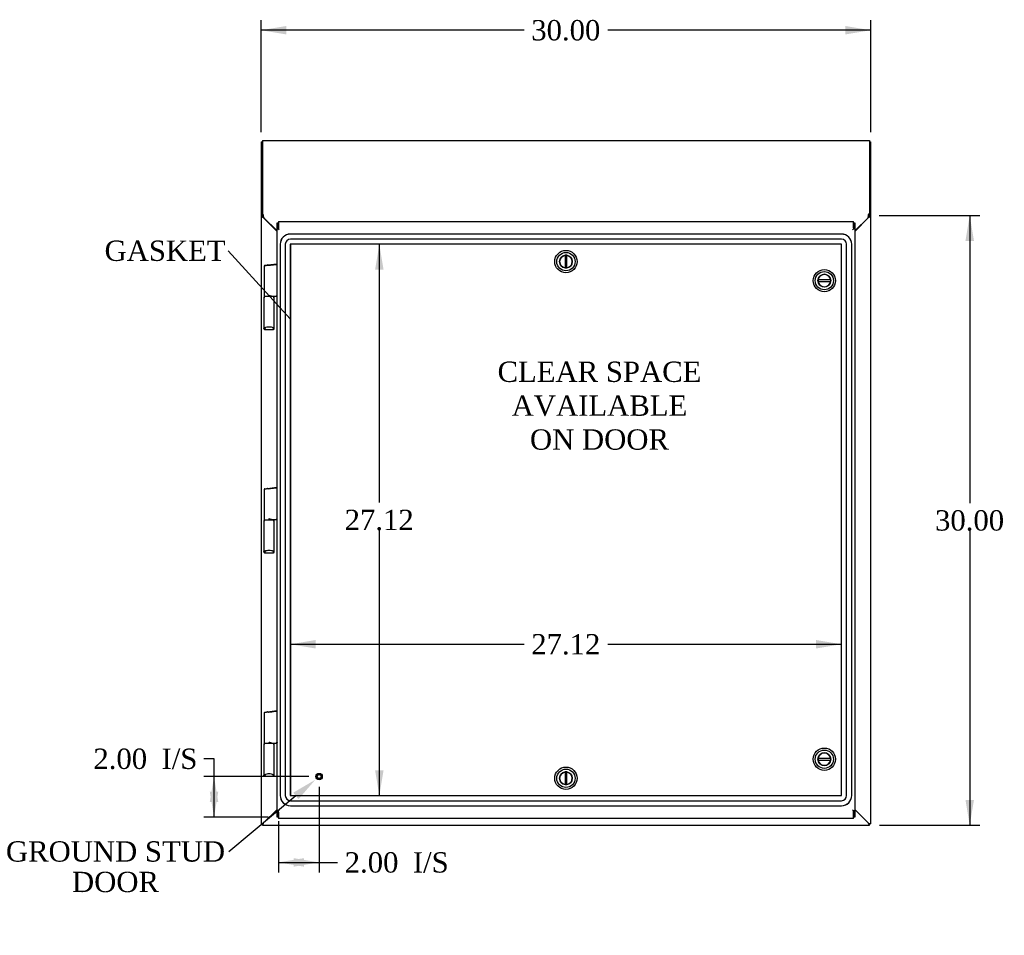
# Model space of a CAD drawing. Header units: inches. Extents: x 1 to 240, y -1 to 159.
# Tile 13 of 25: x 47 to 95, y 61 to 106. Entities that reach past the tile are written whole.
import ezdxf
from ezdxf import colors
from ezdxf.entities.mleader import LeaderData, LeaderLine
from ezdxf.enums import TextEntityAlignment as Align
from ezdxf.lldxf.tags import DXFTag
from ezdxf.math import Vec2, Vec3

# ---------------------------------------------------------------- set-up
doc = ezdxf.new("R2010")
doc.units = ezdxf.units.IN
doc.header["$MEASUREMENT"] = 0
for name, color, linetype in [('COM70220', 7, 'Continuous'), ('COM70699-8', 7, 'Continuous'), ('COM70702-5', 7, 'Continuous'), ('COM70705-8', 7, 'Continuous'), ('Default', 7, 'Continuous'), ('DV1_Default', 7, 'Continuous'), ('HNG86659-1', 7, 'Continuous'), ('LOK10031', 7, 'Continuous'), ('LOK10031_CAM', 7, 'Continuous'), ('LOK10031_INSERT', 7, 'Continuous'), ('STD26258', 7, 'Continuous')]:
    doc.layers.add(name, color=color, linetype=linetype)
doc.styles.add('SEACAD_Times_New_Roman', font='times.ttf')
tags = doc.linetypes.add('HIDDEN2', pattern=[0.1875, 0.125, -0.0625]).pattern_tags.tags
tags[6:7] = [DXFTag(74, 4), DXFTag(75, 0), DXFTag(340, '0'), DXFTag(46, 0.0), DXFTag(50, 0.0), DXFTag(44, 0.0), DXFTag(45, 0.0)]
tags[4:5] = [DXFTag(74, 4), DXFTag(75, 0), DXFTag(340, '0'), DXFTag(46, 0.0), DXFTag(50, 0.0), DXFTag(44, 0.0), DXFTag(45, 0.0)]
doc.dimstyles.new('HAMMOND_(STH_-_240x160)', dxfattribs={"dimtxt": 1, "dimasz": 1.25, "dimexe": 0.5, "dimexo": 0.5, "dimgap": 0.25, "dimtad": 0, "dimtih": 1, "dimtoh": 1, "dimzin": 0, "dimdsep": 46, "dimtxsty": 'SEACAD_Times_New_Roman', "dimblk1": '_SE_FILLED', "dimblk2": '_SE_FILLED', "dimsah": 1, "dimcen": 0.5, "dimadec": 0, "dimazin": 0, "dimtfac": 0.8, "dimtofl": 0, "dimtmove": 0, "dimatfit": 3, "dimfxl": 1, "dimtolj": 1, "dimtzin": 0, "dimarcsym": 0})

# ---------------------------------------------------------------- blocks, each defined once
blk = doc.blocks.new('_SE_FILLED')
at = {"color": 0}
blk.add_line((0, 0), (-1, 0), dxfattribs=at)
blk.add_solid([(0, 0), (-1, -0.1665), (-1, 0.1665), (0, 0)], dxfattribs=at)
blk = doc.blocks.new('SE')
at = {"layer": 'COM70220', "color": 7, "linetype": 'HIDDEN2'}
for p, q in [((87.417, 95.003), (60.298, 95.003)), ((87.417, 95.002), (60.298, 95.002)), ((59.798, 94.503), (59.798, 67.384)), ((59.799, 94.503), (59.799, 67.384)), ((60.048, 94.503), (60.048, 67.384)), ((60.297, 94.503), (60.297, 67.384)), ((87.417, 94.753), (60.298, 94.753)), ((87.417, 94.504), (60.298, 94.504)), ((60.298, 94.503), (60.298, 67.384)), ((87.417, 94.503), (60.298, 94.503)), ((87.417, 67.384), (87.417, 94.503)), ((87.418, 67.384), (87.418, 94.503)), ((87.667, 67.384), (87.667, 94.503)), ((87.916, 67.384), (87.916, 94.503)), ((87.917, 67.384), (87.917, 94.503)), ((60.298, 67.384), (87.417, 67.384)), ((60.298, 67.383), (87.417, 67.383)), ((60.298, 67.134), (87.417, 67.134)), ((60.298, 66.885), (87.417, 66.885)), ((60.298, 66.884), (87.417, 66.884))]:
    blk.add_line(p, q, dxfattribs=at)
for centre, radius, start, end in [((60.298, 94.503), 0.5, 90, 180), ((60.298, 94.503), 0.499, 90, 180), ((87.417, 94.503), 0.5, 0, 90), ((87.417, 94.503), 0.499, 0, 90), ((60.298, 94.503), 0.25, 90, 180), ((60.298, 94.503), 0.001, 90, 180), ((87.417, 94.503), 0.25, 0, 90), ((87.417, 94.503), 0.001, 0, 90), ((60.298, 67.384), 0.5, 180, 270), ((60.298, 67.384), 0.499, 180, 270), ((60.298, 67.384), 0.25, 180, 270), ((60.298, 67.384), 0.001, 180, 270), ((87.417, 67.384), 0.5, 270, 0), ((87.417, 67.384), 0.001, 270, 0), ((87.417, 67.384), 0.25, 270, 0), ((87.417, 67.384), 0.499, 270, 0)]:
    blk.add_arc(centre, radius, start, end, dxfattribs=at)
at = {"layer": 'COM70699-8', "color": 7, "linetype": 'Continuous'}
for p, q in [((58.929, 99.523), (58.857, 99.523)), ((58.857, 99.523), (58.857, 95.893)), ((88.785, 99.523), (88.857, 99.523)), ((88.857, 95.893), (88.857, 99.523)), ((58.929, 95.957), (58.929, 95.893)), ((88.785, 95.893), (88.785, 95.957)), ((58.862, 95.89), (58.857, 95.893)), ((58.857, 95.893), (58.857, 65.994)), ((58.857, 95.893), (58.929, 95.893)), ((58.931, 95.89), (58.862, 95.89)), ((58.931, 95.89), (58.929, 95.893)), ((58.965, 95.816), (59.642, 95.138)), ((88.072, 95.138), (88.749, 95.816)), ((88.785, 95.893), (88.784, 95.89)), ((88.784, 95.89), (88.853, 95.89)), ((88.857, 95.893), (88.785, 95.893)), ((88.857, 95.893), (88.853, 95.89)), ((88.857, 65.994), (88.857, 95.893)), ((58.965, 66.03), (59.642, 66.707)), ((59.642, 66.706), (58.966, 66.03)), ((88.072, 66.707), (88.749, 66.03)), ((88.749, 66.03), (88.072, 66.707)), ((58.857, 65.994), (58.929, 65.994)), ((58.93, 65.922), (58.93, 65.994)), ((58.93, 65.922), (88.785, 65.922)), ((88.857, 65.994), (88.785, 65.994)), ((88.785, 65.922), (88.785, 65.994))]:
    blk.add_line(p, q, dxfattribs=at)
for centre, radius, start, end in [((59.135, 95.94), 0.21, 193.5653, 216.1174), ((88.58, 95.94), 0.21, 323.8826, 346.4347), ((59.607, 95.172), 0.25, 131.7194, 134.7428), ((88.107, 95.172), 0.25, 45.2572, 48.2806), ((51.049, 89.599), 24.863, 288.3038, 288.5661), ((27.005, 97.954), 45.174, 314.9677, 315.0323), ((101.158, 103.074), 39.067, 251.4816, 251.6485), ((120.71, 97.954), 45.174, 224.9677, 225.0323), ((56.825, 34.069), 45.174, 44.9677, 45.0323), ((65.18, 58.113), 24.863, 18.3038, 18.5661)]:
    blk.add_arc(centre, radius, start, end, dxfattribs=at)
for points, knots in [([(58.857, 99.523), (58.857, 99.526), (58.86, 99.53), (58.871, 99.537), (58.879, 99.54), (58.899, 99.547), (58.911, 99.551), (58.926, 99.555), (58.927, 99.555), (58.929, 99.556)], [0, 0, 0, 0, 0.25, 0.25, 0.5, 0.5, 0.75, 0.75, 0.7817374, 0.7817374, 0.7817374, 0.7817374]), ([(88.786, 99.556), (88.787, 99.555), (88.789, 99.555), (88.804, 99.551), (88.816, 99.547), (88.836, 99.54), (88.844, 99.537), (88.855, 99.53), (88.857, 99.526), (88.857, 99.523)], [0.2182626, 0.2182626, 0.2182626, 0.2182626, 0.25, 0.25, 0.5, 0.5, 0.75, 0.75, 1, 1, 1, 1]), ([(58.965, 95.816), (58.954, 95.822), (58.942, 95.828), (58.92, 95.841), (58.91, 95.847), (58.891, 95.859), (58.883, 95.866), (58.87, 95.878), (58.865, 95.884), (58.862, 95.89)], [0, 0, 0, 0, 0.25, 0.25, 0.5, 0.5, 0.75, 0.75, 1, 1, 1, 1]), ([(88.853, 95.89), (88.85, 95.884), (88.845, 95.878), (88.832, 95.866), (88.824, 95.859), (88.805, 95.847), (88.795, 95.841), (88.773, 95.828), (88.761, 95.822), (88.749, 95.816)], [0, 0, 0, 0, 0.25, 0.25, 0.5, 0.5, 0.75, 0.75, 1, 1, 1, 1]), ([(58.966, 66.03), (58.965, 66.027), (58.963, 66.023), (58.961, 66.017), (58.959, 66.009), (58.955, 65.997), (58.951, 65.985), (58.946, 65.97), (58.942, 65.959), (58.938, 65.946), (58.935, 65.938), (58.932, 65.929), (58.931, 65.925), (58.93, 65.922), (58.93, 65.922), (58.93, 65.922), (58.93, 65.922)], [0, 0, 0, 0, 0.039636, 0.079299, 0.119013, 0.178729, 0.298914, 0.359673, 0.482665, 0.545168, 0.672094, 0.736685, 0.867476, 0.933625, 0.966802, 1, 1, 1, 1]), ([(58.966, 66.03), (58.961, 66.025), (58.957, 66.021), (58.949, 66.013), (58.945, 66.009), (58.938, 66.002), (58.935, 65.999), (58.932, 65.996), (58.931, 65.995), (58.93, 65.994), (58.93, 65.994), (58.93, 65.994)], [0, 0, 0, 0, 0.25, 0.25, 0.5, 0.5, 0.75, 0.75, 0.875, 0.875, 1, 1, 1, 1])]:
    blk.add_open_spline(points, degree=3, knots=knots, dxfattribs=at)
at = {"layer": 'COM70702-5', "color": 7, "linetype": 'Continuous'}
for p, q in [((58.929, 99.605), (88.785, 99.605)), ((58.929, 99.605), (58.929, 96.022)), ((88.785, 99.605), (88.785, 96.022)), ((58.929, 95.957), (58.929, 96.022)), ((58.929, 96.022), (58.967, 95.951)), ((58.929, 95.957), (58.967, 95.886)), ((58.967, 95.886), (58.967, 95.951)), ((88.748, 95.951), (88.785, 96.022)), ((88.748, 95.886), (88.785, 95.957)), ((88.748, 95.886), (88.748, 95.951)), ((88.785, 96.022), (88.785, 95.957)), ((58.981, 95.853), (58.991, 95.808)), ((58.991, 95.808), (59.642, 95.157)), ((88.072, 95.157), (88.723, 95.808)), ((88.723, 95.808), (88.734, 95.853))]:
    blk.add_line(p, q, dxfattribs=at)
for centre, radius, start, end in [((58.057, 95.772), 0.928, 5.002, 11.1068), ((89.658, 95.772), 0.928, 168.8932, 174.998), ((58.863, 95.822), 0.122, 14.6417, 31.3634), ((88.852, 95.822), 0.122, 148.6366, 165.3583)]:
    blk.add_arc(centre, radius, start, end, dxfattribs=at)
at = {"layer": 'COM70705-8', "color": 7, "linetype": 'Continuous'}
for p, q in [((59.642, 95.256), (59.642, 95.566)), ((59.642, 95.566), (59.714, 95.566)), ((59.714, 95.631), (59.714, 95.314)), ((59.714, 95.631), (88, 95.631)), ((59.714, 95.256), (59.714, 95.566)), ((88, 95.314), (88, 95.631)), ((88, 95.566), (88, 95.256)), ((88, 95.566), (88.072, 95.566)), ((88.072, 95.566), (88.072, 95.256)), ((59.642, 95.256), (59.714, 95.256)), ((59.642, 66.632), (59.642, 95.256)), ((59.714, 95.314), (59.714, 95.249)), ((59.714, 95.256), (59.714, 95.249)), ((59.714, 95.249), (59.75, 95.216)), ((59.714, 95.249), (59.75, 95.216)), ((88, 95.249), (87.964, 95.216)), ((88, 95.249), (87.964, 95.216)), ((88, 95.314), (88, 95.249)), ((88.072, 95.256), (88, 95.256)), ((88, 95.256), (88, 95.249)), ((88.072, 95.256), (88.072, 66.632)), ((59.642, 66.632), (59.714, 66.632)), ((59.642, 66.322), (59.642, 66.632)), ((59.714, 66.639), (59.75, 66.671)), ((59.714, 66.639), (59.75, 66.671)), ((59.714, 66.573), (59.714, 66.639)), ((59.714, 66.632), (59.714, 66.639)), ((59.714, 66.322), (59.714, 66.632)), ((59.714, 66.573), (59.714, 66.256)), ((88, 66.639), (87.964, 66.671)), ((88, 66.639), (87.964, 66.671)), ((88, 66.632), (88, 66.639)), ((88, 66.573), (88, 66.639)), ((88.072, 66.632), (88, 66.632)), ((88, 66.632), (88, 66.322)), ((88, 66.256), (88, 66.573)), ((88.072, 66.632), (88.072, 66.322)), ((59.714, 66.322), (59.642, 66.322)), ((88, 66.256), (59.714, 66.256)), ((88.072, 66.322), (88, 66.322))]:
    blk.add_line(p, q, dxfattribs=at)
at = {"layer": 'HNG86659-1', "color": 7, "linetype": 'Continuous'}
for p, q in [((59.172, 93.484), (59.631, 93.542)), ((59.189, 93.487), (59.629, 93.542)), ((59.012, 93.43), (59.012, 91.949)), ((59.047, 93.469), (59.189, 93.487)), ((59.172, 93.484), (59.189, 93.487)), ((58.993, 91.87), (58.993, 90.355)), ((59.012, 91.91), (59.012, 91.875)), ((59.465, 91.929), (59.032, 91.929)), ((59.465, 91.929), (59.032, 91.929)), ((59.369, 91.949), (59.631, 91.949)), ((59.485, 91.875), (59.485, 91.91)), ((59.504, 90.355), (59.504, 91.87)), ((58.993, 90.356), (59.013, 90.405)), ((59.055, 90.374), (59.033, 90.317)), ((59.054, 90.372), (59.033, 90.317)), ((59.033, 90.317), (59.467, 90.317)), ((59.055, 90.374), (59.054, 90.372)), ((59.442, 90.374), (59.443, 90.372)), ((59.442, 90.374), (59.465, 90.317)), ((59.443, 90.372), (59.464, 90.317)), ((59.504, 90.356), (59.485, 90.405)), ((59.012, 82.441), (59.012, 80.96)), ((59.047, 82.48), (59.189, 82.498)), ((59.172, 82.495), (59.631, 82.553)), ((59.172, 82.495), (59.189, 82.498)), ((59.189, 82.498), (59.629, 82.553)), ((59.012, 80.92), (59.012, 80.886)), ((59.465, 80.94), (59.032, 80.94)), ((59.465, 80.94), (59.032, 80.94)), ((59.369, 80.96), (59.631, 80.96)), ((59.485, 80.885), (59.485, 80.92)), ((58.993, 80.881), (58.993, 79.366)), ((59.504, 79.366), (59.504, 80.881)), ((58.993, 79.367), (59.013, 79.416)), ((59.055, 79.385), (59.033, 79.328)), ((59.054, 79.383), (59.033, 79.328)), ((59.033, 79.328), (59.467, 79.328)), ((59.055, 79.385), (59.054, 79.383)), ((59.442, 79.385), (59.443, 79.383)), ((59.442, 79.385), (59.465, 79.328)), ((59.443, 79.383), (59.464, 79.328)), ((59.504, 79.367), (59.485, 79.416)), ((59.012, 71.451), (59.012, 69.97)), ((59.047, 71.49), (59.189, 71.508)), ((59.172, 71.506), (59.631, 71.563)), ((59.172, 71.506), (59.189, 71.508)), ((59.189, 71.508), (59.629, 71.563)), ((58.993, 69.891), (58.993, 68.376)), ((59.012, 69.931), (59.012, 69.896)), ((59.465, 69.951), (59.032, 69.951)), ((59.465, 69.951), (59.032, 69.951)), ((59.369, 69.97), (59.631, 69.97)), ((59.485, 69.896), (59.485, 69.931)), ((59.504, 68.376), (59.504, 69.891)), ((58.993, 68.377), (59.013, 68.426)), ((59.055, 68.396), (59.033, 68.338)), ((59.054, 68.393), (59.033, 68.338)), ((59.033, 68.338), (59.467, 68.338)), ((59.055, 68.396), (59.054, 68.393)), ((59.442, 68.396), (59.443, 68.393)), ((59.442, 68.396), (59.465, 68.338)), ((59.443, 68.393), (59.464, 68.338)), ((59.504, 68.377), (59.485, 68.426))]:
    blk.add_line(p, q, dxfattribs=at)
for centre, radius, start, end in [((59.631, 93.53), 0.0118, 85.5954, 97.125), ((59.597, 93.526), 0.0401, 325.0143, 338.1633), ((59.631, 93.53), 0.0118, 65.0769, 85.6132), ((58.98, 93.552), 0.656, 356.4098, 359.0269), ((59.631, 93.53), 0.0118, 0, 65.0772), ((59.052, 93.43), 0.0394, 97.125, 180.0158), ((59.032, 91.871), 0.039, 171.5664, 181.5605), ((59.033, 91.87), 0.0395, 121.1698, 169.9579), ((59.032, 91.949), 0.0197, 180, 270), ((59.032, 91.91), 0.0197, 90, 180), ((59.046, 91.876), 0.0339, 181.4039, 189.3839), ((59.465, 91.949), 0.0197, 270, 360), ((59.465, 91.91), 0.0197, 0, 90), ((59.465, 91.87), 0.0395, 10.0421, 58.9435), ((59.451, 91.876), 0.0339, 350.6189, 358.4811), ((59.465, 91.871), 0.039, 358.4395, 8.4336), ((58.431, 91.329), 1.368, 28.4945, 28.8184), ((59.631, 91.961), 0.0118, 271.6274, 0), ((59.631, 91.961), 0.0118, 270.0008, 271.6266), ((59.037, 90.355), 0.0432, 178.9335, 189.6893), ((59.032, 90.355), 0.0392, 191.22, 253.533), ((59.038, 90.411), 0.0255, 192.7068, 229.3307), ((59.27, 89.583), 0.846, 91.4593, 107.1243), ((59.031, 90.366), 0.0491, 257.9682, 271.3839), ((59.228, 89.59), 0.839, 72.8076, 88.6088), ((59.466, 90.366), 0.0491, 268.6161, 282.0318), ((59.46, 90.411), 0.0255, 310.6693, 347.2932), ((59.465, 90.355), 0.0392, 286.467, 348.78), ((59.461, 90.355), 0.0432, 350.3107, 1.0665), ((59.052, 82.441), 0.0394, 97.125, 180.0158), ((59.631, 82.541), 0.0118, 85.5954, 97.125), ((59.597, 82.537), 0.0401, 325.0143, 338.1633), ((59.631, 82.541), 0.0118, 65.0769, 85.6132), ((58.98, 82.563), 0.656, 356.4098, 359.0269), ((59.631, 82.541), 0.0118, 0, 65.0772), ((59.033, 80.881), 0.0395, 121.1698, 169.9579), ((59.032, 80.96), 0.0197, 180, 270), ((59.032, 80.92), 0.0197, 90, 180), ((59.465, 80.96), 0.0197, 270, 360), ((59.465, 80.92), 0.0197, 0, 90), ((59.465, 80.881), 0.0395, 10.0421, 58.9435), ((58.431, 80.34), 1.368, 28.4945, 28.8184), ((59.631, 80.972), 0.0118, 271.6274, 0), ((59.631, 80.972), 0.0118, 270.0008, 271.6266), ((59.032, 80.882), 0.039, 171.5664, 181.5605), ((59.046, 80.887), 0.0339, 181.4039, 189.3839), ((59.451, 80.887), 0.0339, 350.6189, 358.4811), ((59.465, 80.882), 0.039, 358.4395, 8.4336), ((59.037, 79.366), 0.0432, 178.9335, 189.6893), ((59.032, 79.366), 0.0392, 191.22, 253.533), ((59.038, 79.422), 0.0255, 192.7068, 229.3307), ((59.27, 78.593), 0.846, 91.4593, 107.1243), ((59.031, 79.377), 0.0491, 257.9682, 271.3839), ((59.228, 78.601), 0.839, 72.8076, 88.6088), ((59.466, 79.377), 0.0491, 268.6161, 282.0318), ((59.46, 79.422), 0.0255, 310.6693, 347.2932), ((59.465, 79.366), 0.0392, 286.467, 348.78), ((59.461, 79.366), 0.0432, 350.3107, 1.0665), ((59.052, 71.451), 0.0394, 97.125, 180.0158), ((59.631, 71.551), 0.0118, 85.5954, 97.125), ((59.597, 71.547), 0.0401, 325.0143, 338.1633), ((59.631, 71.551), 0.0118, 65.0769, 85.6132), ((58.98, 71.573), 0.656, 356.4098, 359.0269), ((59.631, 71.551), 0.0118, 0, 65.0772), ((59.032, 69.893), 0.039, 171.5664, 181.5605), ((59.033, 69.891), 0.0395, 121.1698, 169.9579), ((59.032, 69.97), 0.0197, 180, 270), ((59.032, 69.931), 0.0197, 90, 180), ((59.046, 69.897), 0.0339, 181.4039, 189.3839), ((59.465, 69.97), 0.0197, 270, 360), ((59.465, 69.931), 0.0197, 0, 90), ((59.465, 69.891), 0.0395, 10.0421, 58.9435), ((59.451, 69.897), 0.0339, 350.6189, 358.4811), ((59.465, 69.893), 0.039, 358.4395, 8.4336), ((58.431, 69.35), 1.368, 28.4945, 28.8184), ((59.631, 69.982), 0.0118, 271.6274, 0), ((59.631, 69.982), 0.0118, 270.0008, 271.6266), ((59.037, 68.376), 0.0432, 178.9335, 189.6893), ((59.032, 68.377), 0.0392, 191.22, 253.533), ((59.038, 68.432), 0.0255, 192.7068, 229.3307), ((59.27, 67.604), 0.846, 91.4593, 107.1243), ((59.031, 68.387), 0.0491, 257.9682, 271.3839), ((59.228, 67.611), 0.839, 72.8076, 88.6088), ((59.466, 68.387), 0.0491, 268.6161, 282.0318), ((59.46, 68.432), 0.0255, 310.6693, 347.2932), ((59.465, 68.377), 0.0392, 286.467, 348.78), ((59.461, 68.376), 0.0432, 350.3107, 1.0665)]:
    blk.add_arc(centre, radius, start, end, dxfattribs=at)
for centre, start_param, end_param in [((59.033, 90.329), 3.064718, 3.265947), ((59.465, 90.329), 3.017238, 3.218468), ((59.033, 79.339), 3.064718, 3.265947), ((59.465, 79.339), 3.017238, 3.218468), ((59.033, 68.35), 3.064718, 3.265947), ((59.465, 68.35), 3.017238, 3.218468)]:
    blk.add_ellipse(centre, major_axis=(0, 0.0118), ratio=0.049276, start_param=start_param, end_param=end_param, dxfattribs=at)
for points, knots in [([(59.63, 93.503), (59.604, 93.5), (59.578, 93.496), (59.552, 93.493), (59.447, 93.48), (59.342, 93.467), (59.237, 93.454)], [0, 0, 0, 0, 0.198595, 0.198595, 0.198595, 1, 1, 1, 1]), ([(59.642, 93.51), (59.642, 93.51), (59.642, 93.51), (59.639, 93.511), (59.637, 93.511), (59.634, 93.511)], [0, 0, 0, 0, 0.5, 0.5, 1, 1, 1, 1]), ([(59.186, 93.467), (59.173, 93.465), (59.161, 93.464), (59.138, 93.46), (59.127, 93.458), (59.095, 93.453), (59.076, 93.449), (59.053, 93.444), (59.046, 93.443), (59.034, 93.44), (59.029, 93.438), (59.021, 93.436), (59.018, 93.434), (59.015, 93.433), (59.014, 93.432), (59.013, 93.431), (59.012, 93.431), (59.012, 93.43)], [0, 0, 0, 0, 0.125, 0.125, 0.25, 0.25, 0.5, 0.5, 0.625, 0.625, 0.75, 0.75, 0.875, 0.875, 0.9375, 0.9375, 1, 1, 1, 1]), ([(59.186, 93.467), (59.185, 93.471), (59.185, 93.474), (59.185, 93.479), (59.185, 93.481), (59.185, 93.483), (59.184, 93.484), (59.184, 93.485), (59.183, 93.485), (59.181, 93.485), (59.179, 93.485), (59.175, 93.485), (59.174, 93.485), (59.172, 93.484)], [0, 0, 0, 0, 0.25, 0.25, 0.5, 0.5, 0.625, 0.625, 0.75, 0.75, 0.875, 0.875, 1, 1, 1, 1]), ([(59.237, 93.454), (59.236, 93.454), (59.236, 93.454), (59.235, 93.454), (59.234, 93.454), (59.233, 93.454), (59.232, 93.455), (59.228, 93.456), (59.226, 93.456), (59.22, 93.458), (59.215, 93.459), (59.203, 93.463), (59.194, 93.465), (59.186, 93.467)], [0, 0, 0, 0, 0.03125, 0.03125, 0.0625, 0.0625, 0.125, 0.125, 0.25, 0.25, 0.5, 0.5, 1, 1, 1, 1]), ([(59.369, 91.949), (59.359, 91.949), (59.348, 91.951), (59.326, 91.956), (59.315, 91.959), (59.293, 91.966), (59.282, 91.971), (59.265, 91.977), (59.259, 91.979), (59.248, 91.984), (59.243, 91.986), (59.237, 91.988)], [0, 0, 0, 0, 0.25, 0.25, 0.5, 0.5, 0.75, 0.75, 0.875, 0.875, 1, 1, 1, 1]), ([(59.631, 91.949), (59.631, 91.949), (59.631, 91.949), (59.631, 91.949), (59.632, 91.949), (59.632, 91.949), (59.632, 91.95), (59.632, 91.95), (59.632, 91.951), (59.633, 91.953), (59.633, 91.955), (59.633, 91.964), (59.634, 91.973), (59.634, 91.982)], [0, 0, 0, 0, 0.03125, 0.03125, 0.0625, 0.0625, 0.125, 0.125, 0.25, 0.25, 0.5, 0.5, 1, 1, 1, 1]), ([(59.642, 91.983), (59.642, 91.982), (59.641, 91.982), (59.638, 91.982), (59.636, 91.982), (59.634, 91.982)], [0, 0, 0, 0, 0.5, 0.5, 1, 1, 1, 1]), ([(59.021, 90.391), (59.023, 90.388), (59.026, 90.385), (59.031, 90.38), (59.035, 90.378), (59.04, 90.375), (59.042, 90.375), (59.046, 90.374), (59.048, 90.374), (59.051, 90.373), (59.052, 90.374), (59.054, 90.374), (59.055, 90.374), (59.055, 90.374)], [0, 0, 0, 0, 0.25, 0.25, 0.5, 0.5, 0.625, 0.625, 0.75, 0.75, 0.875, 0.875, 1, 1, 1, 1]), ([(59.476, 90.391), (59.474, 90.388), (59.472, 90.385), (59.466, 90.38), (59.463, 90.378), (59.457, 90.375), (59.455, 90.375), (59.452, 90.374), (59.45, 90.374), (59.447, 90.373), (59.445, 90.374), (59.443, 90.374), (59.443, 90.374), (59.442, 90.374)], [0, 0, 0, 0, 0.25, 0.25, 0.5, 0.5, 0.625, 0.625, 0.75, 0.75, 0.875, 0.875, 1, 1, 1, 1]), ([(59.186, 82.478), (59.173, 82.476), (59.161, 82.474), (59.138, 82.471), (59.127, 82.469), (59.095, 82.463), (59.076, 82.46), (59.053, 82.455), (59.046, 82.453), (59.034, 82.45), (59.029, 82.449), (59.021, 82.446), (59.018, 82.445), (59.015, 82.443), (59.014, 82.443), (59.013, 82.442), (59.012, 82.441), (59.012, 82.441)], [0, 0, 0, 0, 0.125, 0.125, 0.25, 0.25, 0.5, 0.5, 0.625, 0.625, 0.75, 0.75, 0.875, 0.875, 0.9375, 0.9375, 1, 1, 1, 1]), ([(59.186, 82.478), (59.185, 82.481), (59.185, 82.484), (59.185, 82.49), (59.185, 82.492), (59.185, 82.494), (59.184, 82.495), (59.184, 82.496), (59.183, 82.496), (59.181, 82.496), (59.179, 82.496), (59.175, 82.496), (59.174, 82.495), (59.172, 82.495)], [0, 0, 0, 0, 0.25, 0.25, 0.5, 0.5, 0.625, 0.625, 0.75, 0.75, 0.875, 0.875, 1, 1, 1, 1]), ([(59.237, 82.464), (59.236, 82.464), (59.236, 82.464), (59.235, 82.465), (59.234, 82.465), (59.233, 82.465), (59.232, 82.466), (59.228, 82.466), (59.226, 82.467), (59.22, 82.469), (59.215, 82.47), (59.203, 82.474), (59.194, 82.476), (59.186, 82.478)], [0, 0, 0, 0, 0.03125, 0.03125, 0.0625, 0.0625, 0.125, 0.125, 0.25, 0.25, 0.5, 0.5, 1, 1, 1, 1]), ([(59.63, 82.514), (59.604, 82.51), (59.578, 82.507), (59.552, 82.504), (59.447, 82.491), (59.342, 82.478), (59.237, 82.464)], [0, 0, 0, 0, 0.198595, 0.198595, 0.198595, 1, 1, 1, 1]), ([(59.642, 82.521), (59.642, 82.521), (59.642, 82.521), (59.639, 82.521), (59.637, 82.522), (59.634, 82.522)], [0, 0, 0, 0, 0.5, 0.5, 1, 1, 1, 1]), ([(59.369, 80.96), (59.359, 80.96), (59.348, 80.961), (59.326, 80.966), (59.315, 80.97), (59.293, 80.977), (59.282, 80.981), (59.265, 80.988), (59.259, 80.99), (59.248, 80.995), (59.243, 80.997), (59.237, 80.999)], [0, 0, 0, 0, 0.25, 0.25, 0.5, 0.5, 0.75, 0.75, 0.875, 0.875, 1, 1, 1, 1]), ([(59.631, 80.96), (59.631, 80.96), (59.631, 80.96), (59.631, 80.96), (59.632, 80.96), (59.632, 80.96), (59.632, 80.96), (59.632, 80.961), (59.632, 80.962), (59.633, 80.964), (59.633, 80.966), (59.633, 80.975), (59.634, 80.983), (59.634, 80.992)], [0, 0, 0, 0, 0.03125, 0.03125, 0.0625, 0.0625, 0.125, 0.125, 0.25, 0.25, 0.5, 0.5, 1, 1, 1, 1]), ([(59.642, 80.993), (59.642, 80.993), (59.641, 80.993), (59.638, 80.993), (59.636, 80.992), (59.634, 80.992)], [0, 0, 0, 0, 0.5, 0.5, 1, 1, 1, 1]), ([(59.021, 79.402), (59.023, 79.399), (59.026, 79.396), (59.031, 79.391), (59.035, 79.389), (59.04, 79.386), (59.042, 79.386), (59.046, 79.385), (59.048, 79.384), (59.051, 79.384), (59.052, 79.384), (59.054, 79.385), (59.055, 79.385), (59.055, 79.385)], [0, 0, 0, 0, 0.25, 0.25, 0.5, 0.5, 0.625, 0.625, 0.75, 0.75, 0.875, 0.875, 1, 1, 1, 1]), ([(59.476, 79.402), (59.474, 79.399), (59.472, 79.396), (59.466, 79.391), (59.463, 79.389), (59.457, 79.386), (59.455, 79.386), (59.452, 79.385), (59.45, 79.384), (59.447, 79.384), (59.445, 79.384), (59.443, 79.385), (59.443, 79.385), (59.442, 79.385)], [0, 0, 0, 0, 0.25, 0.25, 0.5, 0.5, 0.625, 0.625, 0.75, 0.75, 0.875, 0.875, 1, 1, 1, 1]), ([(59.186, 71.489), (59.173, 71.487), (59.161, 71.485), (59.138, 71.481), (59.127, 71.479), (59.095, 71.474), (59.076, 71.47), (59.053, 71.466), (59.046, 71.464), (59.034, 71.461), (59.029, 71.46), (59.021, 71.457), (59.018, 71.456), (59.015, 71.454), (59.014, 71.453), (59.013, 71.452), (59.012, 71.452), (59.012, 71.451)], [0, 0, 0, 0, 0.125, 0.125, 0.25, 0.25, 0.5, 0.5, 0.625, 0.625, 0.75, 0.75, 0.875, 0.875, 0.9375, 0.9375, 1, 1, 1, 1]), ([(59.186, 71.489), (59.185, 71.492), (59.185, 71.495), (59.185, 71.5), (59.185, 71.502), (59.185, 71.505), (59.184, 71.505), (59.184, 71.506), (59.183, 71.506), (59.181, 71.507), (59.179, 71.506), (59.175, 71.506), (59.174, 71.506), (59.172, 71.506)], [0, 0, 0, 0, 0.25, 0.25, 0.5, 0.5, 0.625, 0.625, 0.75, 0.75, 0.875, 0.875, 1, 1, 1, 1]), ([(59.237, 71.475), (59.236, 71.475), (59.236, 71.475), (59.235, 71.475), (59.234, 71.475), (59.233, 71.476), (59.232, 71.476), (59.228, 71.477), (59.226, 71.478), (59.22, 71.479), (59.215, 71.481), (59.203, 71.484), (59.194, 71.486), (59.186, 71.489)], [0, 0, 0, 0, 0.03125, 0.03125, 0.0625, 0.0625, 0.125, 0.125, 0.25, 0.25, 0.5, 0.5, 1, 1, 1, 1]), ([(59.63, 71.524), (59.604, 71.521), (59.578, 71.518), (59.552, 71.514), (59.447, 71.501), (59.342, 71.488), (59.237, 71.475)], [0, 0, 0, 0, 0.198595, 0.198595, 0.198595, 1, 1, 1, 1]), ([(59.642, 71.531), (59.642, 71.531), (59.642, 71.532), (59.639, 71.532), (59.637, 71.532), (59.634, 71.532)], [0, 0, 0, 0, 0.5, 0.5, 1, 1, 1, 1]), ([(59.369, 69.97), (59.359, 69.97), (59.348, 69.972), (59.326, 69.977), (59.315, 69.98), (59.293, 69.988), (59.282, 69.992), (59.265, 69.998), (59.259, 70.001), (59.248, 70.005), (59.243, 70.007), (59.237, 70.01)], [0, 0, 0, 0, 0.25, 0.25, 0.5, 0.5, 0.75, 0.75, 0.875, 0.875, 1, 1, 1, 1]), ([(59.631, 69.97), (59.631, 69.97), (59.631, 69.97), (59.631, 69.97), (59.632, 69.97), (59.632, 69.971), (59.632, 69.971), (59.632, 69.971), (59.632, 69.972), (59.633, 69.974), (59.633, 69.977), (59.633, 69.986), (59.634, 69.994), (59.634, 70.003)], [0, 0, 0, 0, 0.03125, 0.03125, 0.0625, 0.0625, 0.125, 0.125, 0.25, 0.25, 0.5, 0.5, 1, 1, 1, 1]), ([(59.642, 70.004), (59.642, 70.004), (59.641, 70.003), (59.638, 70.003), (59.636, 70.003), (59.634, 70.003)], [0, 0, 0, 0, 0.5, 0.5, 1, 1, 1, 1]), ([(59.021, 68.413), (59.023, 68.409), (59.026, 68.406), (59.031, 68.401), (59.035, 68.399), (59.04, 68.397), (59.042, 68.396), (59.046, 68.395), (59.048, 68.395), (59.051, 68.395), (59.052, 68.395), (59.054, 68.395), (59.055, 68.395), (59.055, 68.396)], [0, 0, 0, 0, 0.25, 0.25, 0.5, 0.5, 0.625, 0.625, 0.75, 0.75, 0.875, 0.875, 1, 1, 1, 1]), ([(59.476, 68.413), (59.474, 68.409), (59.472, 68.406), (59.466, 68.401), (59.463, 68.399), (59.457, 68.397), (59.455, 68.396), (59.452, 68.395), (59.45, 68.395), (59.447, 68.395), (59.445, 68.395), (59.443, 68.395), (59.443, 68.395), (59.442, 68.396)], [0, 0, 0, 0, 0.25, 0.25, 0.5, 0.5, 0.625, 0.625, 0.75, 0.75, 0.875, 0.875, 1, 1, 1, 1])]:
    blk.add_open_spline(points, degree=3, knots=knots, dxfattribs=at)
at = {"layer": 'LOK10031', "color": 7, "linetype": 'Continuous'}
for centre, radius in [((73.857, 93.652), 0.55), ((73.857, 93.652), 0.45), ((73.857, 93.652), 0.315), ((86.572, 92.714), 0.55), ((86.572, 92.714), 0.45), ((86.572, 92.714), 0.315), ((86.572, 69.173), 0.55), ((86.572, 69.173), 0.45), ((86.572, 69.173), 0.315), ((73.857, 68.236), 0.55), ((73.857, 68.236), 0.45), ((73.857, 68.236), 0.315)]:
    blk.add_circle(centre, radius, dxfattribs=at)
at = {"layer": 'LOK10031_CAM', "color": 7, "linetype": 'Continuous'}
blk.add_line((86.864, 69.285), (86.867, 69.285), dxfattribs=at)
at = {"layer": 'LOK10031_INSERT', "color": 7, "linetype": 'Continuous'}
for p, q in [((73.817, 93.962), (73.817, 93.342)), ((73.897, 93.342), (73.897, 93.962)), ((86.882, 92.754), (86.262, 92.754)), ((86.262, 92.674), (86.882, 92.674)), ((86.882, 69.213), (86.262, 69.213)), ((86.262, 69.133), (86.882, 69.133)), ((73.817, 68.546), (73.817, 67.926)), ((73.897, 67.926), (73.897, 68.546))]:
    blk.add_line(p, q, dxfattribs=at)
for centre, start, end in [((73.857, 93.652), 97.354, 262.646), ((73.857, 93.652), 82.646, 97.354), ((73.857, 93.652), 277.354, 82.646), ((73.857, 93.652), 262.646, 277.354), ((86.572, 92.714), 7.354, 172.646), ((86.572, 92.714), 172.646, 187.354), ((86.572, 92.714), 187.354, 352.646), ((86.572, 92.714), 352.646, 7.354), ((86.572, 69.173), 7.354, 172.646), ((86.572, 69.173), 172.646, 187.354), ((86.572, 69.173), 187.354, 352.646), ((86.572, 69.173), 352.646, 7.354), ((73.857, 68.236), 97.354, 262.646), ((73.857, 68.236), 82.646, 97.354), ((73.857, 68.236), 277.354, 82.646), ((73.857, 68.236), 262.646, 277.354)]:
    blk.add_arc(centre, 0.312, start, end, dxfattribs=at)
at = {"layer": 'STD26258', "color": 7, "linetype": 'HIDDEN2'}
for radius in [0.156, 0.125, 0.0944]:
    blk.add_circle((61.714, 68.322), radius, dxfattribs=at)
at = {"layer": 'DV1_Default', "insert": (75.507, 88.733), "char_height": 1, "width": 10.3154, "attachment_point": 2}
blk.add_mtext('{\\fTimes New Roman|b0||i0||c0|p34;\\C7;\\H1.;\\W1.;CLEAR SPACE \\P}{\\fTimes New Roman|b0||i0||c0|p34;\\C7;\\H1.;\\W1.;AVAILABLE \\P}{\\fTimes New Roman|b0||i0||c0|p34;\\C7;\\H1.;\\W1.;ON DOOR}', dxfattribs=at)
blk = doc.blocks.new('DMBLK634')
at = {"layer": 'Default', "linetype": 'Continuous', "transparency": 16777216}
for points in [[(93.933, 94.671), (93.724, 95.921), (93.516, 94.671)], [(93.933, 67.172), (93.516, 67.172), (93.724, 65.922)]]:
    blk.add_hatch(color=7, dxfattribs=at).paths.add_polyline_path(points)
at = {"layer": 'Default', "color": 7, "linetype": 'Continuous', "transparency": 16777216}
for p, q in [((89.266, 95.921), (94.224, 95.921)), ((93.724, 95.921), (93.724, 81.771)), ((93.724, 80.421), (93.724, 65.922)), ((89.285, 65.922), (94.224, 65.922))]:
    blk.add_line(p, q, dxfattribs=at)
at = {"layer": 'Default', "color": 7, "linetype": 'Continuous', "transparency": 16777216, "style": 'SEACAD_Times_New_Roman'}
blk.add_text('30.00', height=1, dxfattribs=at).set_placement((92.018, 81.421), align=Align.TOP_LEFT)
blk = doc.blocks.new('DMBLK635')
at = {"layer": 'Default', "linetype": 'Continuous', "transparency": 16777216}
for points in [[(60.107, 105.241), (58.857, 105.033), (60.107, 104.825)], [(87.607, 105.241), (87.607, 104.825), (88.857, 105.033)]]:
    blk.add_hatch(color=7, dxfattribs=at).paths.add_polyline_path(points)
at = {"layer": 'Default', "color": 7, "linetype": 'Continuous', "transparency": 16777216}
for p, q in [((58.857, 100.023), (58.857, 105.533)), ((88.857, 100.023), (88.857, 105.533)), ((71.801, 105.033), (58.857, 105.033)), ((88.857, 105.033), (75.914, 105.033))]:
    blk.add_line(p, q, dxfattribs=at)
at = {"layer": 'Default', "color": 7, "linetype": 'Continuous', "transparency": 16777216, "style": 'SEACAD_Times_New_Roman'}
blk.add_text('30.00', height=1, dxfattribs=at).set_placement((72.151, 105.533), align=Align.TOP_LEFT)
blk = doc.blocks.new('DMBLK649')
at = {"layer": 'Default', "linetype": 'Continuous', "transparency": 16777216}
for points in [[(56.334, 67.072), (56.75, 67.072), (56.542, 68.322)], [(56.334, 67.572), (56.542, 66.322), (56.75, 67.572)]]:
    blk.add_hatch(color=7, dxfattribs=at).paths.add_polyline_path(points)
at = {"layer": 'Default', "color": 7, "linetype": 'Continuous', "transparency": 16777216}
for p, q in [((56.542, 69.195), (56.042, 69.195)), ((56.542, 66.322), (56.542, 69.195)), ((61.214, 68.322), (56.042, 68.322)), ((59.214, 66.322), (56.042, 66.322))]:
    blk.add_line(p, q, dxfattribs=at)
at = {"layer": 'Default', "color": 7, "linetype": 'Continuous', "transparency": 16777216, "style": 'SEACAD_Times_New_Roman'}
for s, p in [('I/S', (53.962, 69.695)), ('2.00', (50.608, 69.695))]:
    blk.add_text(s, height=1, dxfattribs=at).set_placement(p, align=Align.TOP_LEFT)
blk = doc.blocks.new('DMBLK650')
at = {"layer": 'Default', "linetype": 'Continuous', "transparency": 16777216}
for points in [[(60.964, 63.889), (60.964, 64.306), (59.714, 64.098)], [(60.464, 63.889), (61.714, 64.098), (60.464, 64.306)]]:
    blk.add_hatch(color=7, dxfattribs=at).paths.add_polyline_path(points)
at = {"layer": 'Default', "color": 7, "linetype": 'Continuous', "transparency": 16777216}
for p, q in [((61.714, 67.822), (61.714, 63.598)), ((59.714, 66.132), (59.714, 63.598)), ((59.714, 64.098), (62.123, 64.098)), ((62.123, 64.098), (62.623, 64.098))]:
    blk.add_line(p, q, dxfattribs=at)
at = {"layer": 'Default', "color": 7, "linetype": 'Continuous', "transparency": 16777216, "style": 'SEACAD_Times_New_Roman'}
for s, p in [('2.00', (62.973, 64.598)), ('I/S', (66.327, 64.598))]:
    blk.add_text(s, height=1, dxfattribs=at).set_placement(p, align=Align.TOP_LEFT)
blk = doc.blocks.new('DMBLK651')
at = {"layer": 'Default', "linetype": 'Continuous', "transparency": 16777216}
for points in [[(64.884, 93.254), (64.676, 94.504), (64.468, 93.254)], [(64.884, 68.633), (64.468, 68.633), (64.676, 67.383)]]:
    blk.add_hatch(color=7, dxfattribs=at).paths.add_polyline_path(points)
at = {"layer": 'Default', "color": 7, "linetype": 'Continuous', "transparency": 16777216}
for p, q in [((64.676, 94.504), (64.676, 81.794)), ((64.676, 80.444), (64.676, 67.383))]:
    blk.add_line(p, q, dxfattribs=at)
at = {"layer": 'Default', "color": 7, "linetype": 'Continuous', "transparency": 16777216, "style": 'SEACAD_Times_New_Roman'}
blk.add_text('27.12', height=1, dxfattribs=at).set_placement((62.97, 81.444), align=Align.TOP_LEFT)
blk = doc.blocks.new('DMBLK652')
at = {"layer": 'Default', "linetype": 'Continuous', "transparency": 16777216}
for points in [[(61.547, 75.037), (60.297, 74.828), (61.547, 74.62)], [(86.168, 75.037), (86.168, 74.62), (87.418, 74.828)]]:
    blk.add_hatch(color=7, dxfattribs=at).paths.add_polyline_path(points)
at = {"layer": 'Default', "color": 7, "linetype": 'Continuous', "transparency": 16777216}
for p, q in [((60.297, 74.828), (71.801, 74.828)), ((75.913, 74.828), (87.418, 74.828))]:
    blk.add_line(p, q, dxfattribs=at)
at = {"layer": 'Default', "color": 7, "linetype": 'Continuous', "transparency": 16777216, "style": 'SEACAD_Times_New_Roman'}
blk.add_text('27.12', height=1, dxfattribs=at).set_placement((72.151, 75.328), align=Align.TOP_LEFT)

msp = doc.modelspace()

# ---------------------------------------------------------------- block references
at = {"layer": 'Default'}
msp.add_blockref('SE', (0, 0), dxfattribs=at)

# ---------------------------------------------------------------- dimensions: what is measured, and where the dimension line sits
at = {"layer": 'Default', "color": 7, "linetype": 'Continuous'}
for base, p1, p2, picture, middle in [((58.857, 105.033), (88.857, 99.523), (58.857, 99.523), 'DMBLK635', (73.857, 105.033)), ((87.418, 74.828), (60.297, 67.384), (87.418, 80.944), 'DMBLK652', (73.857, 74.828))]:
    dim = msp.add_linear_dim(base=base, p1=p1, p2=p2, text='\\A1;<>', dimstyle='HAMMOND_(STH_-_240x160)', dxfattribs=at)
    dim.commit()
    dim.dimension.update_dxf_attribs({"geometry": picture, "text_midpoint": middle, "dimtype": 160})
for base, p1, p2, angle, picture, middle in [((93.724, 95.921), (88.766, 95.921), (88.785, 65.922), 270.036, 'DMBLK634', (93.724, 80.921)), ((64.676, 94.504), (60.298, 94.504), (60.298, 67.383), 270, 'DMBLK651', (64.676, 80.944))]:
    dim = msp.add_linear_dim(base=base, p1=p1, p2=p2, angle=angle, text='\\A1;<>', dimstyle='HAMMOND_(STH_-_240x160)', dxfattribs=at)
    dim.commit()
    dim.dimension.update_dxf_attribs({"geometry": picture, "text_midpoint": middle, "dimtype": 161})
dim = msp.add_linear_dim(base=(56.542, 68.322), p1=(59.714, 66.322), p2=(61.714, 68.322), angle=90, text='\\A1;<> I/S', dimstyle='HAMMOND_(STH_-_240x160)', override={"dimtmove": 1}, dxfattribs=at)
dim.commit()
dim.dimension.update_dxf_attribs({"geometry": 'DMBLK649', "text_midpoint": (56.042, 69.195), "dimtype": 160})
dim = msp.add_linear_dim(base=(61.714, 64.098), p1=(59.714, 66.632), p2=(61.714, 68.322), text='\\A1;<> I/S', dimstyle='HAMMOND_(STH_-_240x160)', override={"dimtmove": 1}, dxfattribs=at)
dim.commit()
dim.dimension.update_dxf_attribs({"geometry": 'DMBLK650', "text_midpoint": (62.623, 64.098), "dimtype": 160})

# ---------------------------------------------------------------- leaders
ml = msp.add_multileader_mtext('Standard', dxfattribs=at)
ml.set_content('{\\pxsm0.9;\\fTimes New Roman|b0||i0||c0|p34;\\W1.;GASKET\\P}', color=7)
ml.set_leader_properties()
ml.set_arrow_properties(name='_SE_FILLED')
ml.build(insert=Vec2(0, 0))
ml.multileader.update_dxf_attribs({"dogleg_length": 0, "arrow_head_size": 1.25})
ctx = ml.context
ctx.base_point, ctx.char_height, ctx.arrow_head_size, ctx.landing_gap_size = Vec3(51.065, 93.765), 1, 1.25, 0.35
notes = []
notes.append((ctx, [(0, (1, 1, 0), (57.244, 94.175), (-1, 0), 0, [(0, [(60.297, 90.837)], 0, [])])]))
ctx.mtext.insert = Vec3(51.155, 94.686)
ml = msp.add_multileader_mtext('Standard', dxfattribs=at)
ml.set_content('{\\pxsm0.9;\\fTimes New Roman|b0||i0||c0|p34;\\W1.;GROUND STUD\\PDOOR\\P}', color=7)
ml.set_leader_properties()
ml.build(insert=Vec2(0, 0))
ml.multileader.update_dxf_attribs({"dogleg_length": 0, "arrow_head_size": 1.25})
ctx = ml.context
ctx.base_point, ctx.char_height, ctx.arrow_head_size, ctx.landing_gap_size = Vec3(46.384, 64.215), 1, 1.25, 0.35
ctx.text_align_type = 1
notes.append((ctx, [(0, (1, 1, 0), (57.265, 64.625), (-1, 0), 0, [(0, [(61.53, 68.166)], 0, [])])]))
ctx.mtext.insert, ctx.mtext.alignment = Vec3(51.695, 65.136), 2
for ctx, leaders in notes:
    for number, flags, end, landing, length, lines in leaders:
        leader = LeaderData()
        leader.index, (leader.has_last_leader_line, leader.has_dogleg_vector, leader.attachment_direction) = number, flags
        leader.last_leader_point, leader.dogleg_vector, leader.dogleg_length = Vec3(end), Vec3(landing), length
        for number, points, colour, breaks in lines:
            line = LeaderLine()
            line.index, line.vertices, line.color, line.breaks = number, Vec3.list(points), colors.encode_raw_color(colour), breaks
            leader.lines.append(line)
        ctx.leaders.append(leader)

doc.saveas('drawing.dxf')
